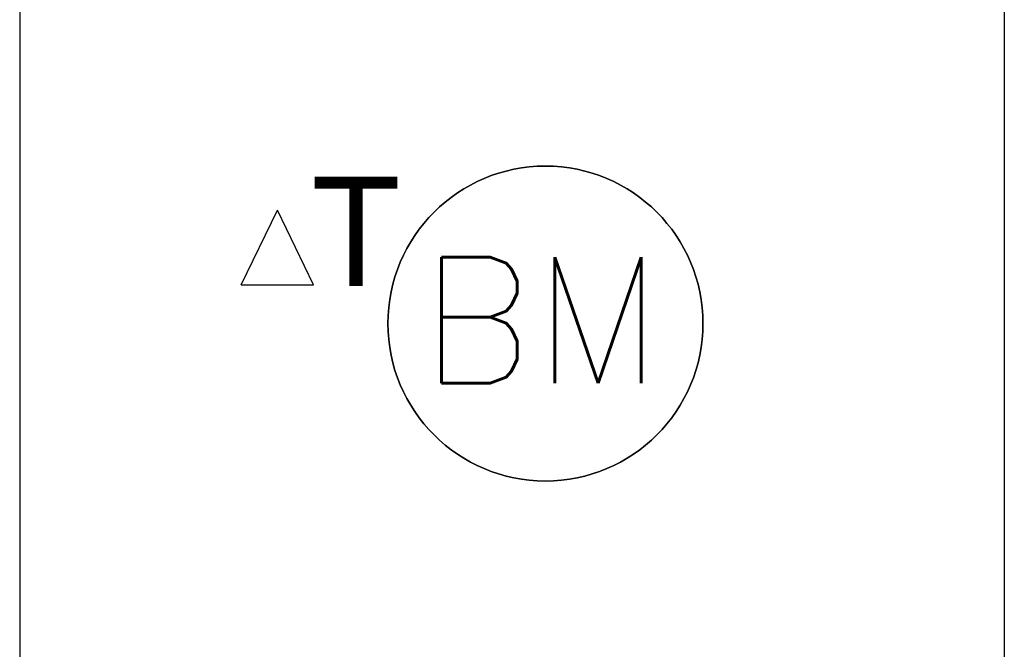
# Model space of a CAD drawing. Header units: millimetres. Extents: x 1890 to 160200, y 5205 to 111580.
# Tile 38 of 51: x 88625 to 90439, y 10526 to 11686. Entities that reach past the tile are written whole.
import ezdxf
from ezdxf.enums import TextEntityAlignment as Align

# ---------------------------------------------------------------- set-up
doc = ezdxf.new("R2010")
doc.units = ezdxf.units.MM
doc.layers.add('BRAND', color=1, linetype='Continuous')
doc.styles.add('ROMANS', font='romans')
doc.styles.add('TXT', font='txt')

msp = doc.modelspace()

# ---------------------------------------------------------------- linework, layer by layer
at = {"layer": 'BRAND'}
for p, q in [((88625, 15724.7), (88625, 5205)), ((90439.4, 15724.7), (90439.4, 5205)), ((89033.4, 11197.6), (89099.9, 11335.2)), ((89166.3, 11197.6), (89099.9, 11335.2)), ((89033.4, 11197.6), (89166.3, 11197.6))]:
    msp.add_line(p, q, dxfattribs=at)
msp.add_lwpolyline([(89884.1, 11126.4, 1), (89303.5, 11126.4, 1)], format="xyb", close=True, dxfattribs=at)
msp.add_circle((89593.8, 11126.4), 290.3, dxfattribs=at)
msp.add_arc((89593.8, 11126.4), 290.3, 0, 180, dxfattribs=at)

# ---------------------------------------------------------------- texts
at = {"layer": 'BRAND', "style": 'TXT'}
msp.add_text('T', height=201.6, dxfattribs=at).set_placement((89162.4, 11195.5))
at = {"layer": 'BRAND', "style": 'ROMANS'}
msp.add_attdef('BM', text='', height=232.2, dxfattribs=at).set_placement((89586.2, 11249), align=Align.TOP_CENTER)

doc.saveas('drawing.dxf')
